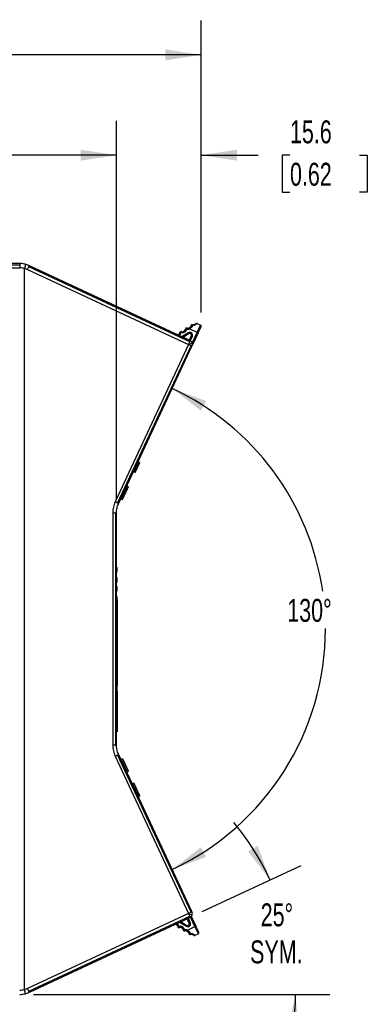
# Model space of a CAD drawing. Header units: millimetres. Extents: x 0 to 559, y 0 to 432.
# Tile 4 of 47: x 226 to 291, y 94 to 275. Entities that reach past the tile are written whole.
import ezdxf

# ---------------------------------------------------------------- set-up
doc = ezdxf.new("R2010")
doc.units = ezdxf.units.MM
doc.header["$LTSCALE"] = 2
doc.layers.add('DIMENSIONS', color=140, linetype='Continuous', lineweight=25)
doc.styles.add('SLDTEXTSTYLE0', font='TXT', dxfattribs={"width": 0.7})
doc.dimstyles.new('SLDDIMSTYLE1', dxfattribs={"dimtxt": 4.316016, "dimasz": 6.604, "dimexe": 0, "dimexo": 0.0625, "dimgap": 1.079004, "dimtad": 0, "dimtih": 1, "dimtoh": 1, "dimdec": 1, "dimrnd": 1e-09, "dimzin": 12, "dimdsep": 46, "dimtxsty": 'SLDTEXTSTYLE0', "dimsah": 1, "dimcen": 0.09, "dimadec": 0, "dimazin": 3, "dimtfac": 1, "dimtdec": 1, "dimtofl": 0, "dimtmove": 0, "dimatfit": 3, "dimfxl": 0, "dimfrac": 2, "dimtolj": 1, "dimtzin": 12, "dimarcsym": 0})
doc.dimstyles.new('SLDDIMSTYLE2', dxfattribs={"dimtxt": 4.316016, "dimasz": 6.604, "dimexe": 0, "dimexo": 0.0625, "dimgap": 1.079004, "dimtad": 0, "dimtih": 1, "dimtoh": 1, "dimdec": 1, "dimrnd": 1e-09, "dimzin": 12, "dimdsep": 46, "dimtxsty": 'SLDTEXTSTYLE0', "dimsah": 1, "dimcen": 0.09, "dimadec": 0, "dimazin": 3, "dimtfac": 1, "dimtdec": 1, "dimtmove": 0, "dimatfit": 0, "dimfxl": 0, "dimfrac": 2, "dimtolj": 1, "dimtzin": 12, "dimarcsym": 0})
doc.dimstyles.new('SLDDIMSTYLE4', dxfattribs={"dimtxt": 4.316016, "dimasz": 6.604, "dimexe": 0, "dimexo": 0.0625, "dimgap": 1.079004, "dimtad": 0, "dimtih": 1, "dimtoh": 1, "dimdec": 4, "dimlfac": 2, "dimzin": 12, "dimdsep": 46, "dimtxsty": 'SLDTEXTSTYLE0', "dimsah": 1, "dimcen": 0.09, "dimadec": 0, "dimazin": 3, "dimtfac": 1, "dimtdec": 0, "dimtofl": 0, "dimtmove": 0, "dimatfit": 3, "dimfxl": 0, "dimfrac": 2, "dimtolj": 1, "dimtzin": 12, "dimarcsym": 0})
doc.dimstyles.new('SLDDIMSTYLE5', dxfattribs={"dimtxt": 4.316016, "dimasz": 6.604, "dimexe": 0, "dimexo": 0.0625, "dimgap": 1.079004, "dimtad": 0, "dimtih": 1, "dimtoh": 1, "dimdec": 4, "dimlfac": 2, "dimzin": 12, "dimdsep": 46, "dimtxsty": 'SLDTEXTSTYLE0', "dimsah": 1, "dimcen": 0.09, "dimadec": 0, "dimazin": 3, "dimtfac": 1, "dimtdec": 0, "dimtofl": 0, "dimtmove": 0, "dimatfit": 3, "dimfxl": 0, "dimfrac": 2, "dimtolj": 1, "dimtzin": 12, "dimarcsym": 0})

# ---------------------------------------------------------------- blocks, each defined once
blk = doc.blocks.new('_D_2')
at = {"layer": 'DIMENSIONS'}
for p, q in [((244.33, 186.94), (244.33, 256.81)), ((259.96, 221.43), (259.96, 256.81)), ((244.33, 250.46), (231.63, 250.46)), ((259.96, 250.46), (270.51, 250.46)), ((276.36, 250.46), (274.91, 250.46)), ((274.91, 250.46), (274.91, 243.6)), ((289.19, 250.46), (290.64, 250.46)), ((290.64, 250.46), (290.64, 243.6)), ((274.91, 243.6), (276.36, 243.6)), ((290.64, 243.6), (289.19, 243.6))]:
    blk.add_line(p, q, dxfattribs=at)
for points in [[(244.33, 250.46), (237.73, 251.48), (237.73, 249.45)], [(259.96, 250.46), (266.56, 249.45), (266.56, 251.48)]]:
    blk.add_solid(points, dxfattribs=at)
at = {"layer": 'DIMENSIONS', "char_height": 4.233, "attachment_point": 1, "style": 'SLDTEXTSTYLE0'}
for s, insert in [('15.6', (276.36, 256.89)), ('0.62', (276.36, 249.06))]:
    blk.add_mtext(s, dxfattribs=dict(at, insert=insert))
blk = doc.blocks.new('_D_3')
at = {"layer": 'DIMENSIONS'}
for p, q in [((119.18, 230.49), (119.18, 275.34)), ((259.96, 221.43), (259.96, 275.34)), ((119.18, 268.99), (171.24, 268.99)), ((177.09, 268.99), (175.64, 268.99)), ((175.64, 268.99), (175.64, 262.13)), ((189.91, 268.99), (191.36, 268.99)), ((191.36, 268.99), (191.36, 262.13)), ((259.96, 268.99), (195.76, 268.99)), ((175.64, 262.13), (177.09, 262.13)), ((191.36, 262.13), (189.91, 262.13))]:
    blk.add_line(p, q, dxfattribs=at)
for points in [[(119.18, 268.99), (125.78, 267.97), (125.78, 270)], [(259.96, 268.99), (253.35, 270), (253.35, 267.97)]]:
    blk.add_solid(points, dxfattribs=at)
at = {"layer": 'DIMENSIONS', "char_height": 4.233, "attachment_point": 1, "style": 'SLDTEXTSTYLE0'}
for s, insert in [('140.8', (175.29, 275.41)), ('5.54', (177.09, 267.58))]:
    blk.add_mtext(s, dxfattribs=dict(at, insert=insert))
blk = doc.blocks.new('_D_5')
at = {"layer": 'DIMENSIONS'}
for p, q in [((119.18, 230.49), (119.18, 256.81)), ((244.33, 186.94), (244.33, 256.81)), ((119.18, 250.46), (171.24, 250.46)), ((177.09, 250.46), (175.64, 250.46)), ((175.64, 250.46), (175.64, 243.6)), ((189.91, 250.46), (191.36, 250.46)), ((191.36, 250.46), (191.36, 243.6)), ((244.33, 250.46), (195.76, 250.46)), ((175.64, 243.6), (177.09, 243.6)), ((191.36, 243.6), (189.91, 243.6))]:
    blk.add_line(p, q, dxfattribs=at)
for points in [[(119.18, 250.46), (125.78, 249.45), (125.78, 251.48)], [(244.33, 250.46), (237.73, 251.48), (237.73, 249.45)]]:
    blk.add_solid(points, dxfattribs=at)
at = {"layer": 'DIMENSIONS', "char_height": 4.233, "attachment_point": 1, "style": 'SLDTEXTSTYLE0'}
for s, insert in [('125.2', (175.29, 256.89)), ('4.93', (177.09, 249.06))]:
    blk.add_mtext(s, dxfattribs=dict(at, insert=insert))
blk = doc.blocks.new('_D_6')
at = {"layer": 'DIMENSIONS'}
for start, end in [(8.1716, 65), (295, 0.1203)]:
    blk.add_arc((233.92, 162.95), 48.98, start, end, dxfattribs=at)
for points in [[(254.62, 207.35), (259.91, 203.27), (260.89, 205.05)], [(254.62, 118.56), (260.89, 120.86), (259.91, 122.64)]]:
    blk.add_solid(points, dxfattribs=at)
at = {"layer": 'DIMENSIONS', "insert": (275.86, 168.51), "char_height": 4.233, "attachment_point": 1, "style": 'SLDTEXTSTYLE0'}
blk.add_mtext('130°', dxfattribs=at)
blk = doc.blocks.new('_D_7')
at = {"layer": 'DIMENSIONS'}
for p, q in [((260.17, 110.76), (278.45, 119.28)), ((229, 95.45), (283.73, 95.45))]:
    blk.add_line(p, q, dxfattribs=at)
for start, end in [(25, 39.444), (345.556, 360)]:
    blk.add_arc((227.35, 95.45), 50.03, start, end, dxfattribs=at)
for points in [[(272.69, 116.6), (270.41, 122.88), (268.62, 121.9)], [(277.38, 95.45), (275.93, 88.93), (277.96, 88.8)]]:
    blk.add_solid(points, dxfattribs=at)
at = {"layer": 'DIMENSIONS', "char_height": 4.233, "attachment_point": 1, "style": 'SLDTEXTSTYLE0'}
for s, insert in [('25°', (270.95, 112.28)), ('SYM.', (269, 105.43))]:
    blk.add_mtext(s, dxfattribs=dict(at, insert=insert))

msp = doc.modelspace()

# ---------------------------------------------------------------- linework, layer by layer
for p, q in [((226.460675, 230.45454), (126.757878, 230.45454)), ((126.757878, 230.220226), (226.460675, 230.220226)), ((126.757878, 229.65454), (226.460675, 229.65454)), ((226.460675, 230.45454), (226.460675, 230.220226)), ((226.460675, 230.220226), (226.460675, 229.65454)), ((227.347454, 96.379866), (227.347454, 229.529215)), ((227.924392, 229.354725), (257.645738, 215.495434)), ((257.843243, 215.993676), (228.121898, 229.852967)), ((257.872494, 216.22048), (228.151148, 230.079771)), ((257.035302, 218.258404), (257.234442, 218.276927)), ((257.310658, 218.324008), (257.416375, 218.493775)), ((257.627194, 218.49339), (257.701464, 218.539263)), ((257.732294, 218.323231), (257.806564, 218.369104)), ((259.208219, 217.715871), (257.806564, 218.369104)), ((259.015058, 219.350558), (259.071679, 219.347569)), ((259.208219, 217.715871), (259.841852, 219.07547)), ((259.214523, 219.367831), (259.841852, 219.07547)), ((259.389499, 217.631386), (259.938648, 218.809705)), ((255.635862, 217.263439), (255.923202, 217.440915)), ((255.852728, 217.162313), (256.028301, 217.270756)), ((256.028301, 217.270756), (255.923202, 217.440915)), ((256.017243, 217.629598), (256.216384, 217.648121)), ((256.2926, 217.695202), (256.398316, 217.864969)), ((256.462525, 216.95127), (256.399466, 216.907365)), ((257.621117, 217.666878), (256.462525, 216.95127)), ((256.462525, 216.95127), (256.526123, 216.848304)), ((256.609136, 217.864584), (256.941261, 218.069721)), ((256.609136, 217.864584), (256.714235, 217.694424)), ((257.726217, 217.496718), (256.611759, 216.808371)), ((256.714235, 217.694424), (257.04636, 217.899562)), ((257.04636, 217.899562), (256.941261, 218.069721)), ((257.726217, 217.496718), (257.621117, 217.666878)), ((257.762844, 216.271611), (258.155785, 217.114753)), ((258.337065, 217.030269), (257.942453, 216.183542)), ((258.337065, 217.030269), (258.155785, 217.114753)), ((258.292489, 215.750971), (259.208219, 217.715871)), ((259.389499, 217.631386), (258.317236, 215.33061)), ((259.389499, 217.631386), (259.208219, 217.715871)), ((257.645738, 215.495434), (244.093154, 186.431825)), ((244.539125, 186.206542), (258.091708, 215.270151)), ((244.706862, 186.093731), (258.259445, 215.157339)), ((257.66767, 215.543941), (258.286153, 215.76905)), ((247.911481, 192.733975), (248.025263, 192.97798)), ((248.025263, 192.97798), (248.399117, 193.779714)), ((248.25184, 192.872326), (248.025263, 192.97798)), ((248.138058, 192.62832), (248.25184, 192.872326)), ((248.25184, 192.872326), (248.625694, 193.67406)), ((248.625694, 193.67406), (248.399117, 193.779714)), ((247.537626, 191.932241), (247.911481, 192.733975)), ((247.764203, 191.826586), (247.537626, 191.932241)), ((247.764203, 191.826586), (248.138058, 192.62832)), ((248.138058, 192.62832), (247.911481, 192.733975)), ((246.539694, 189.200617), (246.313117, 189.306272)), ((245.647908, 187.879727), (245.72354, 188.041921)), ((245.979674, 187.999651), (245.753097, 188.105305)), ((245.874485, 187.774072), (245.950117, 187.936266)), ((245.428966, 186.818655), (245.202389, 186.924309)), ((243.643432, 184.403258), (243.643432, 141.505823)), ((244.135861, 184.403258), (244.135861, 141.505823)), ((244.332093, 141.505823), (244.332093, 184.403258)), ((244.332093, 174.27954), (244.427878, 174.27954)), ((244.427878, 173.487427), (244.332093, 173.433234)), ((244.427878, 173.487427), (244.427878, 174.27954)), ((244.332093, 172.475846), (244.427878, 172.421654)), ((244.427878, 172.421654), (244.332093, 172.475846)), ((244.427878, 171.62954), (244.332093, 171.62954)), ((244.427878, 171.62954), (244.427878, 172.421654)), ((244.332093, 170.77954), (244.427878, 170.77954)), ((244.427878, 169.987427), (244.332093, 169.933234)), ((244.427878, 169.987427), (244.427878, 170.77954)), ((244.332093, 168.975846), (244.427878, 168.921654)), ((244.427878, 168.12954), (244.332093, 168.12954)), ((244.427878, 168.12954), (244.427878, 168.921654)), ((244.432093, 168.364871), (244.482093, 168.364871)), ((244.432093, 168.328235), (244.482093, 168.328235)), ((244.432093, 168.328235), (244.432093, 160.931215)), ((244.482093, 168.328235), (244.482093, 160.931215)), ((244.432093, 160.931215), (244.482093, 160.931215)), ((244.432093, 160.894579), (244.482093, 160.894579)), ((244.432093, 160.890707), (244.432093, 159.915298)), ((244.482093, 160.890707), (244.482093, 159.915298)), ((244.432093, 159.911427), (244.482093, 159.911427)), ((244.432093, 159.874791), (244.482093, 159.874791)), ((244.432093, 159.874791), (244.432093, 152.47777)), ((244.482093, 159.874791), (244.482093, 152.47777)), ((244.432093, 152.47777), (244.482093, 152.47777)), ((244.432093, 152.441134), (244.482093, 152.441134)), ((244.432093, 151.461854), (244.432093, 152.437263)), ((244.432093, 151.457982), (244.482093, 151.457982)), ((244.432093, 151.421346), (244.482093, 151.421346)), ((244.432093, 151.421346), (244.432093, 144.024326)), ((244.482093, 151.461854), (244.482093, 152.437263)), ((244.482093, 151.421346), (244.482093, 144.024326)), ((244.432093, 144.024326), (244.432093, 144.019843)), ((244.432093, 144.024326), (244.482093, 144.024326)), ((244.432093, 143.98769), (244.482093, 143.98769)), ((244.432093, 143.983206), (244.482093, 143.983206)), ((244.482093, 144.024326), (244.482093, 144.019843)), ((244.093154, 139.477255), (257.645738, 110.413646)), ((258.091708, 110.638929), (244.539125, 139.702538)), ((258.259445, 110.751741), (244.706862, 139.815349)), ((245.477188, 138.951748), (245.250611, 138.846094)), ((246.307157, 136.580324), (245.250611, 138.846094)), ((246.533734, 136.685979), (245.477188, 138.951748)), ((246.533734, 136.685979), (246.307157, 136.580324)), ((247.563189, 134.478306), (247.336612, 134.372651)), ((247.59028, 134.420209), (247.363703, 134.314555)), ((248.420248, 132.048785), (247.363703, 134.314555)), ((248.646825, 132.15444), (247.59028, 134.420209)), ((248.646825, 132.15444), (248.420248, 132.048785)), ((248.673916, 132.096343), (248.447339, 131.990689)), ((257.645738, 110.413646), (227.924392, 96.554355)), ((228.121898, 96.056113), (257.843243, 109.915404)), ((228.151148, 95.829309), (257.872494, 109.6886)), ((257.76083, 108.595044), (257.360894, 109.450037)), ((257.542155, 109.534561), (257.94199, 108.679784)), ((257.66767, 110.36514), (258.286153, 110.14003)), ((258.814112, 107.995414), (257.990412, 109.756339)), ((258.145338, 109.897164), (258.995272, 108.080154)), ((255.226545, 108.454774), (255.225205, 108.452596)), ((255.52871, 108.265727), (255.225205, 108.452596)), ((255.633568, 108.436035), (255.440837, 108.5547)), ((255.52871, 108.265727), (255.633568, 108.436035)), ((256.004423, 107.842346), (255.898463, 108.011971)), ((256.145683, 108.883375), (256.06734, 108.756134)), ((256.06734, 108.756134), (257.226942, 108.042164)), ((256.200574, 108.908971), (257.331801, 108.212472)), ((256.3201, 108.013336), (256.215241, 107.843029)), ((256.547656, 107.63836), (256.215241, 107.843029)), ((256.652514, 107.808668), (256.3201, 108.013336)), ((256.547656, 107.63836), (256.652514, 107.808668)), ((257.023369, 107.214979), (256.917409, 107.384603)), ((257.226942, 108.042164), (257.331801, 108.212472)), ((257.339046, 107.385969), (257.234187, 107.215661)), ((257.308522, 107.169893), (257.413381, 107.340201)), ((257.413381, 107.340201), (257.339046, 107.385969)), ((257.413381, 107.340201), (258.814112, 107.995414)), ((257.76083, 108.595044), (257.94199, 108.679784)), ((259.449666, 106.636712), (258.814112, 107.995414)), ((259.546085, 106.902613), (258.995272, 108.080154)), ((257.308522, 107.169893), (257.234187, 107.215661)), ((258.679988, 106.363615), (258.623642, 106.360211)), ((259.449666, 106.636712), (258.82275, 106.343465))]:
    msp.add_line(p, q)
at = {"flags": 128}
for points in [[(257.627194, 218.49339), (257.629214, 218.49012), (257.635194, 218.480437), (257.644907, 218.464713), (257.657977, 218.443552), (257.673903, 218.417766), (257.692074, 218.388348), (257.71179, 218.356427), (257.732294, 218.323231)], [(257.806564, 218.369104), (257.78606, 218.4023), (257.766344, 218.434221), (257.748174, 218.463639), (257.732247, 218.489424), (257.719177, 218.510586), (257.709465, 218.52631), (257.703484, 218.535993), (257.701464, 218.539263)], [(255.822184, 108.058934), (255.783328, 108.062493), (255.745966, 108.065916), (255.711533, 108.06907), (255.681352, 108.071834), (255.656583, 108.074103), (255.638178, 108.075789), (255.626844, 108.076827), (255.623017, 108.077178)], [(255.990424, 108.810977), (256.019546, 108.788347), (256.06734, 108.756134)], [(256.84113, 107.431567), (256.802274, 107.435126), (256.764912, 107.438548), (256.730479, 107.441702), (256.700298, 107.444467), (256.675529, 107.446736), (256.657124, 107.448421), (256.64579, 107.449459), (256.641963, 107.449811)], [(258.814112, 107.995414), (258.849455, 108.011946), (258.883439, 108.027843), (258.914759, 108.042493), (258.942212, 108.055335), (258.964741, 108.065873), (258.981482, 108.073704), (258.991791, 108.078526), (258.995272, 108.080154)], [(257.308521, 107.169891), (257.340926, 107.149943), (257.373316, 107.130003), (257.405679, 107.110078), (257.438001, 107.090179), (257.470267, 107.070312), (257.502465, 107.050486), (257.534579, 107.03071), (257.566598, 107.010992)], [(257.308522, 107.169893), (257.308522, 107.169893)], [(257.308522, 107.169893), (257.308522, 107.169893)], [(257.308522, 107.169893), (257.308522, 107.169893)], [(257.308522, 107.169893), (257.308522, 107.169893)]]:
    msp.add_lwpolyline(points, dxfattribs=at)
for centre, radius, start, end in [((226.460675, 226.45454), 4, 77.5, 90), ((226.460675, 226.45454), 3.2, 73.91170744, 90), ((226.460675, 226.45454), 4, 74.95149812, 77.5), ((256.836161, 218.239881), 0.2, 301.70165332, 5.31415748), ((257.284227, 218.281556), 0.25, 58.0896966, 185.31361005), ((256.836161, 218.239881), 0.4, 301.70165335, 5.30668471), ((257.284227, 218.281556), 0.050008, 57.93441603, 185.37120249), ((257.522095, 218.663549), 0.4, 238.10883638, 301.70168923), ((257.522095, 218.663549), 0.2, 238.08914913, 301.70165331), ((259.13004, 219.186552), 0.2, 65.01240328, 121.70165328), ((259.757368, 218.89419), 0.2, 335.01240292, 65.01240292), ((255.818103, 217.611074), 0.2, 301.70165332, 5.31415748), ((256.266169, 217.652749), 0.25, 58.08969659, 185.31361006), ((255.818103, 217.611074), 0.4, 301.70165335, 5.3066847), ((256.266169, 217.652749), 0.050008, 57.93441617, 185.37120252), ((256.504036, 218.034743), 0.4, 238.10883636, 301.70165324), ((256.504036, 218.034743), 0.2, 238.08914913, 301.70165332), ((257.883865, 217.24148), 0.5, 335.01240307, 121.70165295), ((257.883865, 217.24148), 0.3, 335.01240292, 121.70165332), ((251.961557, 218.094754), 6.25031, 335.42584942, 335.91384504), ((253.857449, 207.442066), 8.89988, 61.59077412, 64.80779954), ((253.723681, 217.342785), 4.334846, 335.48237631, 341.86697374), ((257.569977, 216.144207), 0.311984, 331.15149627, 14.1510789), ((257.534399, 215.495434), 0.8, 20, 65), ((257.907415, 214.815021), 0.491027, 44.19860827, 67.95575403), ((257.534399, 215.495434), 0.8, 335, 20), ((253.857449, 118.467014), 8.89988, 295.19220046, 298.40922588), ((251.961557, 107.814326), 6.25031, 24.08615496, 24.57415057), ((253.723681, 108.566295), 4.334846, 18.13302626, 24.51762369), ((257.569977, 109.764874), 0.311984, 345.8489211, 28.84850373), ((257.534399, 110.413646), 0.8, 295, 340), ((257.907415, 111.094059), 0.491027, 292.04424597, 315.80139173), ((257.534399, 110.413646), 0.8, 340, 25), ((255.423851, 108.09542), 0.2, 354.76680308, 58.37930724), ((255.871975, 108.054378), 0.25, 174.76735049, 301.99126396), ((255.423851, 108.09542), 0.4, 354.7665727, 58.37930724), ((255.871975, 108.054378), 0.05, 174.77138321, 301.9891539), ((256.110383, 107.672721), 0.4, 58.37930724, 121.99180145), ((256.110383, 107.672721), 0.2, 58.37930724, 121.99181142), ((256.442797, 107.468053), 0.2, 354.76680308, 58.37930724), ((256.890922, 107.427011), 0.25, 174.76735049, 301.99126396), ((256.442797, 107.468053), 0.4, 354.7665727, 58.37930724), ((256.890922, 107.427011), 0.05, 174.77138321, 301.98915388), ((257.129329, 107.045354), 0.4, 58.37930724, 121.99180145), ((257.489089, 108.467933), 0.5, 238.37930724, 25.06855763), ((257.489089, 108.467933), 0.3, 238.37930724, 25.06855763), ((257.129329, 107.045354), 0.2, 58.37930724, 121.99181143), ((257.422354, 107.262753), 0.290151, 299.80965444, 336.27279315), ((259.364925, 106.817872), 0.2, 295.06855763, 25.06855763), ((226.460675, 99.45454), 3.2, 270, 286.08829256), ((226.460675, 99.45454), 4, 270, 282.5), ((226.460675, 99.45454), 4, 282.5, 285.04850187)]:
    msp.add_arc(centre, radius, start, end)
for points in [[(227.347454, 229.529215), (227.347454, 229.538774), (227.348627, 229.548669), (227.351174, 229.558233)], [(227.351174, 229.558233), (227.547829, 229.508864), (227.740632, 229.440414), (227.924392, 229.354725)], [(228.151137, 230.079746), (227.941226, 230.177526), (227.722764, 230.256887), (227.49912, 230.316982)], [(227.924392, 229.354725), (228.008081, 229.537745), (228.080238, 229.719784), (228.121883, 229.852946)], [(228.121885, 229.852945), (228.163529, 229.986105), (228.174222, 230.068982), (228.151139, 230.079746)], [(257.959317, 218.698529), (257.874157, 218.645929), (257.787756, 218.592561), (257.701464, 218.539263)], [(258.080879, 218.563687), (257.990801, 218.499792), (257.898925, 218.434619), (257.806564, 218.369104)], [(258.434412, 219.122551), (258.425888, 219.127861), (258.417, 219.132701), (258.407886, 219.13696)], [(244.539115, 186.206547), (244.427368, 186.268109), (244.265686, 186.349784), (244.093154, 186.431825)], [(244.426909, 185.269016), (244.489744, 185.552446), (244.584171, 185.830619), (244.706862, 186.093731)], [(244.706862, 186.093731), (244.711688, 186.104079), (244.650862, 186.144984), (244.539115, 186.206547)], [(243.643435, 184.403258), (243.832399, 184.403258), (244.010661, 184.403258), (244.135852, 184.403258)], [(244.135852, 184.403258), (244.261043, 184.403258), (244.332096, 184.403258), (244.332096, 184.403258)], [(244.332093, 184.403258), (244.332093, 184.693569), (244.364074, 184.985586), (244.426909, 185.269016)], [(244.432093, 168.364871), (244.432093, 168.364871), (244.432093, 168.348385), (244.432093, 168.328235)], [(244.482093, 168.364871), (244.482093, 168.364871), (244.482093, 168.348385), (244.482093, 168.328235)], [(244.432093, 160.931215), (244.432093, 160.911065), (244.432093, 160.894579), (244.432093, 160.894579)], [(244.482093, 160.931215), (244.482093, 160.911065), (244.482093, 160.894579), (244.482093, 160.894579)], [(244.432093, 159.911427), (244.432093, 159.911427), (244.432093, 159.89494), (244.432093, 159.874791)], [(244.482093, 159.911427), (244.482093, 159.911427), (244.482093, 159.89494), (244.482093, 159.874791)], [(244.432093, 152.47777), (244.432093, 152.45762), (244.432093, 152.441134), (244.432093, 152.441134)], [(244.432093, 151.457982), (244.432093, 151.457982), (244.432093, 151.441496), (244.432093, 151.421346)], [(244.482093, 152.47777), (244.482093, 152.45762), (244.482093, 152.441134), (244.482093, 152.441134)], [(244.482093, 151.457982), (244.482093, 151.457982), (244.482093, 151.441496), (244.482093, 151.421346)], [(244.432093, 144.024326), (244.432093, 144.004176), (244.432093, 143.98769), (244.432093, 143.98769)], [(244.482093, 144.024326), (244.482093, 144.004176), (244.482093, 143.98769), (244.482093, 143.98769)], [(244.135852, 141.505823), (244.010661, 141.505823), (243.832399, 141.505823), (243.643435, 141.505823)], [(244.332096, 141.505823), (244.332096, 141.505823), (244.261043, 141.505823), (244.135852, 141.505823)], [(244.426909, 140.640064), (244.364074, 140.923494), (244.332093, 141.215511), (244.332093, 141.505823)], [(244.706862, 139.815349), (244.584171, 140.078461), (244.489744, 140.356634), (244.426909, 140.640064)], [(244.093154, 139.477255), (244.265686, 139.559297), (244.427368, 139.640972), (244.539115, 139.702534)], [(244.539115, 139.702534), (244.650862, 139.764096), (244.711688, 139.805001), (244.706862, 139.815349)], [(257.413381, 107.340201), (257.505179, 107.274899), (257.596977, 107.209599), (257.687979, 107.146)], [(258.015791, 106.573197), (258.024898, 106.577468), (258.033778, 106.58232), (258.042293, 106.587641)], [(258.822751, 106.343463), (258.763004, 106.315515), (258.68932, 106.319733), (258.633152, 106.354316)], [(227.924392, 96.554355), (227.740632, 96.468666), (227.547829, 96.400216), (227.351174, 96.350847)], [(228.121885, 96.056135), (228.08024, 96.189297), (228.008083, 96.371336), (227.924394, 96.554356)], [(227.351174, 96.350847), (227.348627, 96.360412), (227.347454, 96.370307), (227.347454, 96.379866)], [(227.49912, 95.592098), (227.722764, 95.652194), (227.941226, 95.731554), (228.151137, 95.829334)], [(228.151137, 95.829334), (228.17422, 95.840097), (228.163527, 95.922975), (228.121883, 96.056134)]]:
    msp.add_open_spline(points, degree=3)
for points, knots in [([(227.49912, 230.316982), (227.500838, 230.315501), (227.504219, 230.312585), (227.506039, 230.296419), (227.505579, 230.272897), (227.502826, 230.242216), (227.498105, 230.205779), (227.491646, 230.164576), (227.483692, 230.119602), (227.474512, 230.071873), (227.46435, 230.022275), (227.453424, 229.971585), (227.441956, 229.920536), (227.430157, 229.869783), (227.418207, 229.81987), (227.406269, 229.771258), (227.394491, 229.724341), (227.383011, 229.679447), (227.371943, 229.636829), (227.361393, 229.59669), (227.354498, 229.570744), (227.351174, 229.558233)], [0, 0, 0, 0, 0.073561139, 0.1448080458, 0.2137361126, 0.2803439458, 0.3446298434, 0.4065904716, 0.4662248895, 0.5235323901, 0.5785102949, 0.631158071, 0.6814748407, 0.7294600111, 0.7751117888, 0.8184301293, 0.8594141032, 0.8980637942, 0.9343783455, 0.9683570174, 1, 1, 1, 1]), ([(258.053362, 218.887209), (258.057502, 218.842689), (258.04667, 218.803244), (258.011358, 218.739739), (257.986986, 218.71561), (257.959317, 218.698529)], [0, 0, 0, 0, 0.5, 0.5, 1, 1, 1, 1]), ([(258.08088, 218.563688), (258.056444, 218.601735), (258.027245, 218.641763), (257.981023, 218.692745), (257.9654, 218.702284), (257.95932, 218.698528)], [0, 0, 0, 0, 0.5, 0.5, 1, 1, 1, 1]), ([(258.407886, 219.13696), (258.394353, 219.142426), (258.365824, 219.153948), (258.317713, 219.161524), (258.264843, 219.159578), (258.209557, 219.145043), (258.158066, 219.117381), (258.109983, 219.074633), (258.07029, 219.013984), (258.051168, 218.946534), (258.052789, 218.902759), (258.053365, 218.887209)], [0, 0, 0, 0, 0.0830004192, 0.1749682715, 0.2751587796, 0.3833035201, 0.4994449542, 0.6072944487, 0.7494985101, 0.9110166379, 1, 1, 1, 1]), ([(258.296357, 218.999836), (258.270616, 219.000677), (258.240887, 218.999041), (258.180384, 218.988558), (258.149892, 218.979619), (258.099505, 218.956265), (258.079944, 218.942005), (258.056398, 218.913532), (258.052226, 218.899454), (258.053364, 218.88721)], [0, 0, 0, 0, 0.25, 0.25, 0.5, 0.5, 0.75, 0.75, 1, 1, 1, 1]), ([(258.253932, 219.153611), (258.246988, 219.152817), (258.21873, 219.149586), (258.175653, 219.127434), (258.128823, 219.090789), (258.094407, 219.04311), (258.071554, 218.9872), (258.0695, 218.945985), (258.068451, 218.924933)], [0, 0, 0, 0, 0.0621546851, 0.25294744, 0.43702775, 0.6196199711, 0.8057147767, 1, 1, 1, 1]), ([(258.296353, 218.999828), (258.295289, 218.972408), (258.2933, 218.921129), (258.276293, 218.825915), (258.233039, 218.728973), (258.174805, 218.647509), (258.123722, 218.596537), (258.095318, 218.574759), (258.08088, 218.563688)], [0, 0, 0, 0, 0.1724226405, 0.3224599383, 0.5908344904, 0.7987485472, 0.8976958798, 1, 1, 1, 1]), ([(258.296353, 218.999827), (258.296572, 219.004069), (258.29711, 219.014487), (258.30504, 219.033526), (258.322267, 219.052611), (258.345713, 219.063877), (258.365979, 219.063255), (258.374263, 219.058977), (258.377432, 219.05734)], [0, 0, 0, 0, 0.1105861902, 0.2715953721, 0.5454681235, 0.7902388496, 0.9197677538, 1, 1, 1, 1]), ([(258.377432, 219.05734), (258.390545, 219.07587), (258.4037, 219.09339), (258.42452, 219.117697), (258.431939, 219.124101), (258.434412, 219.122551)], [0, 0, 0, 0, 0.5, 0.5, 1, 1, 1, 1]), ([(258.810599, 219.08131), (258.793319, 219.069907), (258.760093, 219.04798), (258.702108, 219.02252), (258.641225, 219.005973), (258.580879, 218.999757), (258.523171, 219.002592), (258.470766, 219.013588), (258.4213, 219.031386), (258.392046, 219.048694), (258.377432, 219.05734)], [0, 0, 0, 0, 0.1598756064, 0.3074176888, 0.4460841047, 0.5800228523, 0.6907049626, 0.7989110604, 0.8995414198, 1, 1, 1, 1]), ([(258.645253, 219.122196), (258.621047, 219.107244), (258.589252, 219.094807), (258.513533, 219.090541), (258.469933, 219.100455), (258.434433, 219.122584)], [0, 0, 0, 0, 0.5, 0.5, 1, 1, 1, 1]), ([(259.010003, 219.347485), (259.004715, 219.344217), (258.994015, 219.337605), (258.971929, 219.323959), (258.94081, 219.30475), (258.897861, 219.278211), (258.833346, 219.238377), (258.74866, 219.186047), (258.681541, 219.144603), (258.645253, 219.122196)], [0, 0, 0, 0, 0.0999681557, 0.2022925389, 0.307117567, 0.4628539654, 0.6162874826, 0.7925410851, 1, 1, 1, 1]), ([(258.891015, 219.273992), (258.873281, 219.263038), (258.812653, 219.225591), (258.714614, 219.165037), (258.645253, 219.122196)], [0, 0, 0, 0, 0.29251300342, 1, 1, 1, 1]), ([(258.891007, 219.273987), (258.873275, 219.263035), (258.812649, 219.225589), (258.714614, 219.165038), (258.645253, 219.122196)], [0, 0, 0, 0, 0.2924817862, 1, 1, 1, 1]), ([(258.891007, 219.273987), (258.873275, 219.263035), (258.812649, 219.225589), (258.714614, 219.165038), (258.645253, 219.122196)], [0, 0, 0, 0, 0.2924817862, 1, 1, 1, 1]), ([(258.810599, 219.08131), (258.784886, 219.105193), (258.753517, 219.124088), (258.693418, 219.13895), (258.665514, 219.134711), (258.645253, 219.122196)], [0, 0, 0, 0, 0.5, 0.5, 1, 1, 1, 1]), ([(259.214524, 219.367832), (259.213751, 219.367319), (259.212195, 219.366285), (259.199743, 219.357774), (259.179801, 219.343942), (259.151558, 219.324144), (259.115182, 219.298432), (259.070592, 219.266726), (259.017849, 219.229082), (258.956857, 219.185497), (258.888201, 219.136456), (258.836655, 219.099826), (258.810599, 219.08131)], [0, 0, 0, 0, 0.09264359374, 0.18650035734, 0.28174182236, 0.37853215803, 0.47702778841, 0.57737716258, 0.6797206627, 0.78419063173, 0.89091150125, 1, 1, 1, 1]), ([(259.164142, 219.358003), (259.153707, 219.368426), (259.133198, 219.388915), (259.09493, 219.382362), (259.076132, 219.379143)], [0, 0, 0, 0, 0.5087561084, 1, 1, 1, 1]), ([(259.205537, 219.361666), (259.199481, 219.365066), (259.175591, 219.378478), (259.147871, 219.380408), (259.127179, 219.381848)], [0, 0, 0, 0, 0.2534921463, 1, 1, 1, 1]), ([(245.753097, 188.105305), (245.789454, 188.183274), (245.82579, 188.261195), (245.897283, 188.414514), (245.932363, 188.489742), (246.033725, 188.707115), (246.096404, 188.84153), (246.200476, 189.064714), (246.242356, 189.154525), (246.284736, 189.245408), (246.295638, 189.268789), (246.309687, 189.298915), (246.312639, 189.305247), (246.313117, 189.306272)], [0, 0, 0, 0, 0.125, 0.125, 0.25, 0.25, 0.5, 0.5, 0.75, 0.75, 0.875, 0.875, 1, 1, 1, 1]), ([(245.979674, 187.999651), (246.016031, 188.077619), (246.052367, 188.15554), (246.12386, 188.30886), (246.15894, 188.384087), (246.260302, 188.60146), (246.322981, 188.735875), (246.427053, 188.959059), (246.468933, 189.048871), (246.511312, 189.139753), (246.522215, 189.163134), (246.536263, 189.193261), (246.539216, 189.199592), (246.539694, 189.200617)], [0, 0, 0, 0, 0.125, 0.125, 0.25, 0.25, 0.5, 0.5, 0.75, 0.75, 0.875, 0.875, 1, 1, 1, 1]), ([(245.202389, 186.924309), (245.203278, 186.926214), (245.205325, 186.930605), (245.21827, 186.958366), (245.22795, 186.979125), (245.268514, 187.066114), (245.310426, 187.155994), (245.412471, 187.374832), (245.473199, 187.505063), (245.57382, 187.720846), (245.608878, 187.796027), (245.680376, 187.949355), (245.716734, 188.027324), (245.753097, 188.105305)], [0, 0, 0, 0, 0.125, 0.125, 0.25, 0.25, 0.5, 0.5, 0.75, 0.75, 0.875, 0.875, 1, 1, 1, 1]), ([(245.428966, 186.818655), (245.429855, 186.82056), (245.431902, 186.82495), (245.444847, 186.852712), (245.454527, 186.87347), (245.495091, 186.960459), (245.537003, 187.050339), (245.639048, 187.269177), (245.699776, 187.399408), (245.800397, 187.615191), (245.835455, 187.690373), (245.906953, 187.8437), (245.943311, 187.92167), (245.979674, 187.999651)], [0, 0, 0, 0, 0.125, 0.125, 0.25, 0.25, 0.5, 0.5, 0.75, 0.75, 0.875, 0.875, 1, 1, 1, 1]), ([(244.093154, 186.431825), (243.9468, 186.117968), (243.833064, 185.784318), (243.681358, 185.100018), (243.643432, 184.749561), (243.643432, 184.403258)], [0, 0, 0, 0, 0.5, 0.5, 1, 1, 1, 1]), ([(243.643432, 141.505823), (243.643432, 141.159519), (243.681358, 140.809062), (243.833064, 140.124763), (243.9468, 139.791112), (244.093154, 139.477255)], [0, 0, 0, 0, 0.5, 0.5, 1, 1, 1, 1]), ([(257.566598, 107.010992), (257.594259, 106.993972), (257.618664, 106.969899), (257.654086, 106.906447), (257.664989, 106.866981), (257.660911, 106.822445)], [0, 0, 0, 0, 0.5, 0.5, 1, 1, 1, 1]), ([(257.675704, 106.782043), (257.670802, 106.789005), (257.661346, 106.802433), (257.661054, 106.81594), (257.660914, 106.822444)], [0, 0, 0, 0, 0.5184108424, 1, 1, 1, 1]), ([(257.904061, 106.710172), (257.890393, 106.71011), (257.861924, 106.70998), (257.817061, 106.715506), (257.772229, 106.72586), (257.730846, 106.741187), (257.698454, 106.760342), (257.680088, 106.774539), (257.675728, 106.782001), (257.675704, 106.782043)], [0, 0, 0, 0, 0.1483088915, 0.3089069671, 0.4788869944, 0.6539783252, 0.8290698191, 0.999050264, 1, 1, 1, 1]), ([(257.675733, 106.785143), (257.676797, 106.764077), (257.67888, 106.722829), (257.701796, 106.666904), (257.736258, 106.619142), (257.783245, 106.582716), (257.823642, 106.561232), (257.848989, 106.558108), (257.853061, 106.557606)], [0, 0, 0, 0, 0.1993310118, 0.3902835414, 0.577670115, 0.7666189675, 0.9625011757, 1, 1, 1, 1]), ([(257.687979, 107.146), (257.704285, 107.133328), (257.736919, 107.107966), (257.779463, 107.063264), (257.816849, 107.014122), (257.848265, 106.960966), (257.873244, 106.905035), (257.890809, 106.84497), (257.901434, 106.779496), (257.903156, 106.734049), (257.904061, 106.710172)], [0, 0, 0, 0, 0.1160282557, 0.2322150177, 0.3501751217, 0.4714525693, 0.5930514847, 0.7141776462, 0.849839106, 1, 1, 1, 1]), ([(257.853221, 106.558308), (257.867204, 106.554934), (257.901826, 106.54658), (257.958539, 106.551463), (257.997108, 106.566101), (258.015793, 106.573193)], [0, 0, 0, 0, 0.25886487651, 0.64095783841, 1, 1, 1, 1]), ([(257.985225, 106.652775), (257.973372, 106.645062), (257.955795, 106.642275), (257.919928, 106.660843), (257.903325, 106.686638), (257.904062, 106.71017)], [0, 0, 0, 0, 0.5, 0.5, 1, 1, 1, 1]), ([(257.985225, 106.652774), (257.99977, 106.661405), (258.028894, 106.678688), (258.078139, 106.696552), (258.130442, 106.707655), (258.210511, 106.711827), (258.318385, 106.69142), (258.383745, 106.650908), (258.418422, 106.629414)], [0, 0, 0, 0, 0.1002572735, 0.2007503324, 0.3088564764, 0.4197539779, 0.6921450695, 1, 1, 1, 1]), ([(257.985225, 106.652776), (258.000258, 106.6316), (258.014047, 106.613597), (258.034038, 106.590889), (258.040153, 106.58626), (258.042313, 106.587609)], [0, 0, 0, 0, 0.5, 0.5, 1, 1, 1, 1]), ([(258.042313, 106.587609), (258.051304, 106.592683), (258.069335, 106.602857), (258.099193, 106.612621), (258.128901, 106.617785), (258.168225, 106.618637), (258.212956, 106.609865), (258.239382, 106.595677), (258.253133, 106.588294)], [0, 0, 0, 0, 0.1091164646, 0.2188269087, 0.331947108, 0.4504136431, 0.7140196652, 1, 1, 1, 1]), ([(258.418422, 106.629414), (258.392742, 106.605494), (258.3614, 106.586554), (258.301322, 106.571608), (258.273413, 106.575808), (258.253133, 106.588294)], [0, 0, 0, 0, 0.5, 0.5, 1, 1, 1, 1]), ([(258.619677, 106.362612), (258.618766, 106.363174), (258.611609, 106.36758), (258.553596, 106.403299), (258.437885, 106.474542), (258.318872, 106.547819), (258.253133, 106.588294)], [0, 0, 0, 0, 0.0440149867, 0.3456411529, 0.638556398, 1, 1, 1, 1]), ([(258.822747, 106.343472), (258.821911, 106.344074), (258.82021, 106.3453), (258.806271, 106.355278), (258.782987, 106.371838), (258.749133, 106.395831), (258.704499, 106.427383), (258.64903, 106.466542), (258.582634, 106.513402), (258.506192, 106.567364), (258.447921, 106.608558), (258.418422, 106.629413)], [0, 0, 0, 0, 0.09825402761, 0.19987108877, 0.30472547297, 0.41280024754, 0.52403463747, 0.6384231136, 0.75588640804, 0.87641888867, 1, 1, 1, 1]), ([(258.684522, 106.331917), (258.703327, 106.328738), (258.741603, 106.322269), (258.762065, 106.342815), (258.772474, 106.353267)], [0, 0, 0, 0, 0.4913018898, 1, 1, 1, 1]), ([(258.73568, 106.329325), (258.756322, 106.330819), (258.784027, 106.332825), (258.807888, 106.34628), (258.81397, 106.349709)], [0, 0, 0, 0, 0.74508476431, 1, 1, 1, 1]), ([(227.499222, 95.591715), (227.500913, 95.593168), (227.504243, 95.59603), (227.505859, 95.611932), (227.505162, 95.635109), (227.502182, 95.665326), (227.49725, 95.70131), (227.490623, 95.742077), (227.482572, 95.786619), (227.473355, 95.834002), (227.463216, 95.883356), (227.452384, 95.933889), (227.441067, 95.984889), (227.429454, 96.035722), (227.417712, 96.085841), (227.40599, 96.134771), (227.394413, 96.182115), (227.38309, 96.227543), (227.372104, 96.27079), (227.36155, 96.311644), (227.354554, 96.338077), (227.351174, 96.350847)], [0, 0, 0, 0, 0.0730007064, 0.143738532, 0.2122128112, 0.2784230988, 0.3423691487, 0.404050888, 0.4634683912, 0.5206218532, 0.575511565, 0.6281378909, 0.6785012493, 0.7266020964, 0.7724409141, 0.816018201, 0.8573344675, 0.8963902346, 0.9331860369, 0.9677224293, 1, 1, 1, 1])]:
    msp.add_open_spline(points, degree=3, knots=knots)
at = {"layer": 'DIMENSIONS'}
msp.add_line((259.957368, 218.89419), (259.957368, 219.145357), dxfattribs=at)

# ---------------------------------------------------------------- dimensions: what is measured, and where the dimension line sits
for base, p2, dimstyle, picture, middle in [((119.177878, 268.986979), (119.177878, 227.95454), 'SLDDIMSTYLE1', '_D_3', (183.502197, 268.986979)), ((244.332093, 250.464344), (244.332093, 184.403258), 'SLDDIMSTYLE2', '_D_2', (282.77298, 250.464344))]:
    dim = msp.add_linear_dim(base=base, p1=(259.957368, 218.89419), p2=p2, dimstyle=dimstyle, dxfattribs=at)
    dim.commit()
    dim.dimension.update_dxf_attribs({"geometry": picture, "text_midpoint": middle, "dimtype": 160})
dim = msp.add_linear_dim(base=(244.332093, 250.464344), p1=(119.177878, 227.95454), p2=(244.332093, 184.403258), angle=360, dimstyle='SLDDIMSTYLE1', dxfattribs=at)
dim.commit()
dim.dimension.update_dxf_attribs({"geometry": '_D_5', "text_midpoint": (183.502197, 250.464344), "dimtype": 160})
dim = msp.add_angular_dim_2l(base=(275.256888, 136.679039), line1=((258.259445, 215.157339), (244.706862, 186.093731)), line2=((244.706862, 139.815349), (258.259445, 110.751741)), dimstyle='SLDDIMSTYLE4', dxfattribs=at)
dim.commit()
dim.dimension.update_dxf_attribs({"geometry": '_D_6', "text_midpoint": (282.77298, 166.487199), "dimtype": 162})
dim = msp.add_angular_dim_2l(base=(276.98334, 89.164727), line1=((226.460675, 95.45454), (126.757878, 95.45454)), line2=((257.872494, 109.6886), (228.151148, 95.829309)), text='<>\\PSYM.', dimstyle='SLDDIMSTYLE5', dxfattribs=at)
dim.commit()
dim.dimension.update_dxf_attribs({"geometry": '_D_7', "text_midpoint": (276.070528, 106.827534), "dimtype": 162})

doc.saveas('drawing.dxf')
